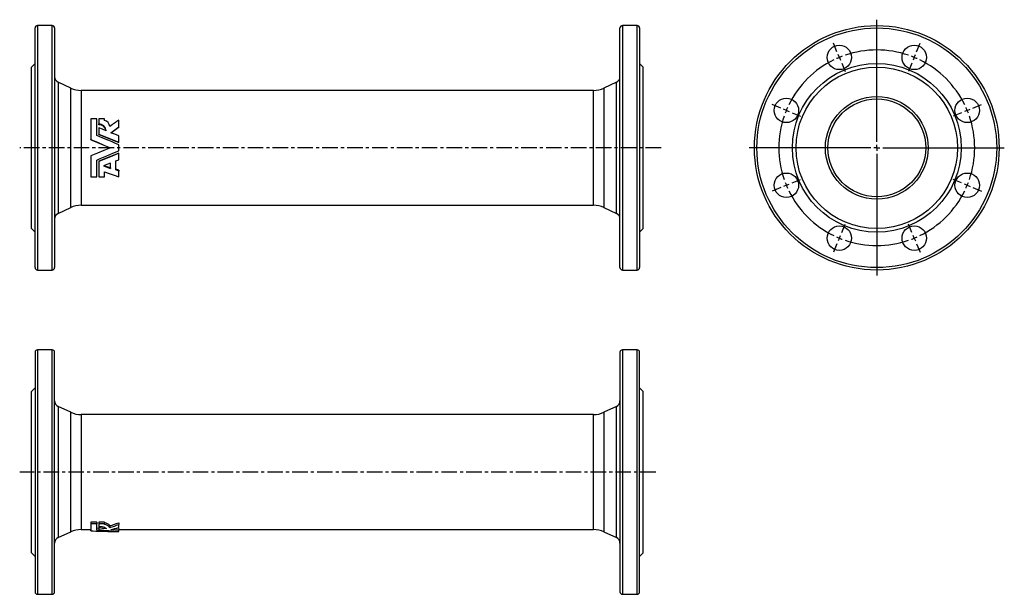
# Model space of a CAD drawing. Extents: x 14 to 818, y 69 to 539.
import ezdxf

# ---------------------------------------------------------------- set-up
doc = ezdxf.new("R2010")
doc.units = 0
doc.linetypes.add('CENTERX2', pattern=[20.32, 12.7, -2.54, 2.54, -2.54])
doc.layers.get('0').update_dxf_attribs({"linetype": 'CONTINUOUS'})
doc.layers.add('FORMAT', color=7, linetype='CONTINUOUS')

# ---------------------------------------------------------------- blocks, each defined once
blk = doc.blocks.new('SW_CENTERMARKSYMBOL_0')
at = {"layer": 'FORMAT', "color": 0}
for p, q in [((73.91, -25.61), (73.91, 74.19)), ((41.38, 47.92), (38.51, 54.84)), ((106.44, 47.92), (109.31, 54.84)), ((43.3, 43.3), (42.34, 45.61)), ((43.3, 43.3), (44.25, 40.99)), ((104.53, 43.3), (103.57, 40.99)), ((104.53, 43.3), (105.48, 45.61)), ((45.21, 38.68), (48.08, 31.75)), ((102.61, 38.68), (99.74, 31.75)), ((-4.62, 1.91), (-11.55, 4.78)), ((0, 0), (-2.31, 0.96)), ((0, 0), (2.31, -0.96)), ((147.82, 0), (145.51, -0.96)), ((147.82, 0), (150.13, 0.96)), ((152.44, 1.91), (159.37, 4.78)), ((4.62, -1.91), (11.55, -4.78)), ((143.2, -1.91), (136.27, -4.78)), ((68.91, -30.61), (-30.52, -30.61)), ((73.91, -30.61), (71.41, -30.61)), ((73.91, -30.61), (73.91, -28.11)), ((73.91, -30.61), (73.91, -33.11)), ((73.91, -30.61), (76.41, -30.61)), ((78.91, -30.61), (178.12, -30.61)), ((73.91, -35.61), (73.91, -134.97)), ((-4.62, -63.14), (-11.55, -66.01)), ((0, -61.23), (-2.31, -62.19)), ((0, -61.23), (2.31, -60.27)), ((4.62, -59.32), (11.55, -56.45)), ((143.2, -59.32), (136.27, -56.45)), ((147.82, -61.23), (145.51, -60.27)), ((147.82, -61.23), (150.13, -62.19)), ((152.44, -63.14), (159.37, -66.01)), ((45.21, -99.91), (48.08, -92.98)), ((102.61, -99.91), (99.74, -92.98)), ((43.3, -104.53), (42.34, -106.83)), ((43.3, -104.53), (44.25, -102.22)), ((104.53, -104.53), (103.57, -102.22)), ((104.53, -104.53), (105.48, -106.83)), ((41.38, -109.14), (38.51, -116.07)), ((106.44, -109.14), (109.31, -116.07))]:
    blk.add_line(p, q, dxfattribs=at)
for start, end in [(71.08099, 108.91901), (116.08099, 153.91901), (112.5, 114.29049), (110.70951, 112.5), (67.5, 69.29049), (65.70951, 67.5), (26.08099, 63.91901), (157.5, 159.29049), (155.70951, 157.5), (22.5, 24.29049), (20.70951, 22.5), (161.08099, 198.91901), (341.08099, 18.91901), (200.70951, 202.5), (202.5, 204.29049), (335.70951, 337.5), (337.5, 339.29049), (206.08099, 243.91901), (296.08099, 333.91901), (245.70951, 247.5), (247.5, 249.29049), (290.70951, 292.5), (292.5, 294.29049), (251.08099, 288.91901)]:
    blk.add_arc((73.91, -30.61), 80, start, end, dxfattribs=at)

msp = doc.modelspace()

# ---------------------------------------------------------------- linework, layer by layer
at = {"color": 7, "linetype": 'CONTINUOUS'}
for p, q in [((26.21, 336.55), (26.21, 532.55)), ((40.21, 534.55), (28.21, 534.55)), ((42.21, 532.55), (42.21, 434.55)), ((504.21, 336.55), (504.21, 532.55)), ((518.21, 534.55), (506.21, 534.55)), ((520.21, 532.55), (520.21, 434.55)), ((26.21, 503.55), (23.21, 500.55)), ((23.21, 434.55), (23.21, 500.55)), ((523.21, 500.55), (520.21, 503.55)), ((523.21, 434.55), (523.21, 500.55)), ((55.35, 483.42), (45.1, 488.2)), ((501.33, 488.2), (491.08, 483.42)), ((482.62, 481.55), (63.8, 481.55)), ((76.54, 458.25), (71.8, 458.25)), ((76.54, 457.52), (76.54, 458.25)), ((82.94, 458.25), (78.37, 458.25)), ((78.37, 453.43), (78.37, 454.03)), ((82.94, 457.01), (82.94, 458.25)), ((82.94, 457.01), (82.94, 457.52)), ((94.66, 456.51), (94.66, 457.22)), ((94.66, 451.1), (94.66, 451.63)), ((23.21, 368.55), (23.21, 434.55)), ((42.21, 434.55), (42.21, 336.55)), ((71.8, 441.04), (71.8, 441.25)), ((94.66, 438.91), (94.66, 439.05)), ((520.21, 434.55), (520.21, 336.55)), ((523.21, 368.55), (523.21, 434.55)), ((71.8, 428.06), (71.8, 427.85)), ((94.66, 430.19), (94.66, 430.05)), ((78.37, 423.65), (78.37, 423.31)), ((82.11, 419.73), (87.8, 417.6)), ((82.71, 419.97), (87.8, 418.13)), ((92.14, 423.79), (94.66, 424.83)), ((71.8, 411.58), (71.8, 410.85)), ((71.8, 410.85), (76.54, 410.85)), ((78.37, 411.58), (78.37, 410.85)), ((78.37, 410.85), (82.94, 410.84)), ((87.8, 418.13), (87.8, 417.6)), ((94.66, 416.14), (92.14, 417.03)), ((94.66, 415.55), (92.14, 416.47)), ((63.8, 387.55), (482.62, 387.55)), ((45.1, 380.89), (55.35, 385.67)), ((491.08, 385.67), (501.33, 380.89)), ((23.21, 368.55), (26.21, 365.55)), ((520.21, 365.55), (523.21, 368.55)), ((28.21, 334.55), (40.21, 334.55)), ((506.21, 334.55), (518.21, 334.55)), ((26.21, 267.3), (26.21, 71.3)), ((40.21, 269.3), (28.21, 269.3)), ((42.21, 71.3), (42.21, 267.3)), ((504.21, 267.3), (504.21, 71.3)), ((518.21, 269.3), (506.21, 269.3)), ((520.21, 71.3), (520.21, 267.3)), ((26.21, 238.3), (23.21, 235.3)), ((23.21, 103.3), (23.21, 235.3)), ((523.21, 235.3), (520.21, 238.3)), ((523.21, 103.3), (523.21, 235.3)), ((55.35, 218.18), (45.1, 222.96)), ((501.33, 222.96), (491.08, 218.18)), ((482.62, 216.3), (63.8, 216.3)), ((63.8, 122.3), (71.8, 122.3)), ((76.54, 128.3), (71.8, 128.3)), ((71.8, 128.3), (71.8, 126.99)), ((76.54, 126.99), (71.8, 126.99)), ((71.8, 122.75), (71.8, 121.27)), ((71.8, 122.3), (71.8, 121.27)), ((76.54, 128.3), (76.54, 126.99)), ((78.37, 123.17), (76.54, 123.31)), ((82.94, 128.3), (78.37, 128.3)), ((78.37, 128.3), (78.37, 126.99)), ((82.94, 126.99), (78.37, 126.99)), ((78.37, 126.26), (78.37, 124.89)), ((78.37, 125.04), (78.37, 123.63)), ((82.94, 126.32), (82.94, 126.99)), ((87.42, 125.49), (87.42, 124.09)), ((87.8, 120.8), (94.66, 120.8)), ((94.66, 123.26), (92.78, 123.42)), ((94.66, 127.75), (94.66, 126.42)), ((94.66, 122.3), (482.62, 122.3)), ((94.66, 121.01), (94.66, 120.86)), ((45.1, 115.65), (55.35, 120.43)), ((491.08, 120.43), (501.33, 115.65)), ((23.21, 103.3), (26.21, 100.3)), ((520.21, 100.3), (523.21, 103.3)), ((28.21, 69.3), (40.21, 69.3)), ((506.21, 69.3), (518.21, 69.3))]:
    msp.add_line(p, q, dxfattribs=at)
at = {"color": 8, "linetype": 'CONTINUOUS'}
for p, q in [((28.21, 534.55), (28.21, 334.55)), ((40.21, 434.55), (40.21, 534.55)), ((506.21, 534.55), (506.21, 334.55)), ((518.21, 434.55), (518.21, 534.55)), ((45.1, 488.2), (45.1, 434.55)), ((55.35, 434.55), (55.35, 483.42)), ((491.08, 483.42), (491.08, 385.67)), ((501.33, 380.89), (501.33, 488.2)), ((63.8, 481.55), (63.8, 434.55)), ((482.62, 434.55), (482.62, 481.55)), ((40.21, 334.55), (40.21, 434.55)), ((45.1, 434.55), (45.1, 380.89)), ((55.35, 385.67), (55.35, 434.55)), ((63.8, 434.55), (63.8, 387.55)), ((482.62, 387.55), (482.62, 434.55)), ((518.21, 334.55), (518.21, 434.55)), ((28.21, 269.3), (28.21, 69.3)), ((40.21, 69.3), (40.21, 269.3)), ((506.21, 269.3), (506.21, 69.3)), ((518.21, 69.3), (518.21, 269.3)), ((45.1, 222.96), (45.1, 115.65)), ((55.35, 120.43), (55.35, 218.18)), ((491.08, 218.18), (491.08, 120.43)), ((501.33, 115.65), (501.33, 222.96)), ((63.8, 216.3), (63.8, 122.3)), ((482.62, 122.3), (482.62, 216.3))]:
    msp.add_line(p, q, dxfattribs=at)
at = {"color": 7, "linetype": 'CONTINUOUS', "flags": 128}
for points in [[(71.8, 458.25), (71.8, 456.47), (71.8, 454.65), (71.8, 452.79), (71.8, 450.9), (71.8, 448.99), (71.8, 447.08), (71.8, 445.15), (71.8, 443.21), (71.8, 441.25)], [(76.54, 444.55), (76.54, 446.6), (76.54, 448.62), (76.54, 450.61), (76.54, 452.58), (76.54, 454.51), (76.54, 456.4), (76.54, 458.25)], [(76.54, 444.55), (76.54, 446.22), (76.54, 448.18), (76.54, 450.12), (76.54, 452.02), (76.54, 453.89), (76.54, 455.72), (76.54, 457.52)], [(78.37, 458.25), (78.37, 456.87), (78.37, 455.46), (78.37, 454.03)], [(78.37, 450.86), (78.37, 449.19), (78.37, 447.5), (78.37, 445.79)], [(84.31, 448.48), (81.34, 449.68), (78.37, 450.86)], [(82.94, 457.52), (82.94, 457.7), (82.94, 457.89), (82.94, 458.07), (82.94, 458.25)], [(88.25, 446.89), (90.39, 448.49), (92.52, 450.07), (94.66, 451.63)], [(94.66, 451.63), (94.66, 453.53), (94.66, 455.39), (94.66, 457.22)], [(94.66, 451.1), (94.66, 452.94), (94.66, 454.75), (94.66, 456.51)], [(94.66, 437.01), (91.89, 438.18), (89.12, 439.33), (86.35, 440.49), (81.45, 442.53), (76.54, 444.55)], [(78.37, 445.79), (83.8, 443.56), (89.23, 441.31), (94.66, 439.05)], [(78.37, 445.44), (78.37, 445.53), (78.37, 445.62), (78.37, 445.71), (78.37, 445.79)], [(78.37, 445.44), (83.8, 443.28), (89.23, 441.1), (94.66, 438.91)], [(94.66, 444.27), (91.46, 445.58), (88.25, 446.89)], [(94.66, 439.05), (94.66, 440.8), (94.66, 442.54), (94.66, 444.27)], [(94.66, 443.97), (94.66, 444.04), (94.66, 444.12), (94.66, 444.2), (94.66, 444.27)], [(94.66, 438.91), (94.66, 440.18), (94.66, 441.45), (94.66, 442.71), (94.66, 443.97)], [(71.8, 441.25), (77.13, 439.02), (82.47, 436.79), (87.8, 434.55)], [(71.8, 441.04), (77.13, 438.89), (82.47, 436.72), (87.8, 434.55)], [(87.8, 434.55), (82.47, 432.31), (77.13, 430.07), (71.8, 427.85)], [(87.8, 434.55), (82.47, 432.38), (77.13, 430.21), (71.8, 428.06)], [(94.66, 432.08), (94.66, 433.73), (94.66, 435.37), (94.66, 437.01)], [(71.8, 428.06), (71.8, 426.12), (71.8, 424.2), (71.8, 422.3), (71.8, 420.42), (71.8, 418.57), (71.8, 416.77), (71.8, 415.01), (71.8, 413.28), (71.8, 411.58)], [(71.8, 427.85), (71.8, 425.85), (71.8, 423.87), (71.8, 421.91), (71.8, 419.97), (71.8, 418.06), (71.8, 416.21), (71.8, 414.38), (71.8, 412.6), (71.8, 410.85)], [(76.54, 424.54), (79.31, 425.69), (82.08, 426.83), (84.85, 427.98), (89.75, 430.03), (94.66, 432.08)], [(94.66, 430.19), (89.23, 427.99), (83.8, 425.81), (78.37, 423.65)], [(94.66, 430.05), (89.23, 427.79), (83.8, 425.54), (78.37, 423.31)], [(94.66, 424.83), (94.66, 426.56), (94.66, 428.3), (94.66, 430.05)], [(76.54, 410.85), (76.54, 412.7), (76.54, 414.59), (76.54, 416.52), (76.54, 418.49), (76.54, 420.48), (76.54, 422.5), (76.54, 424.54)], [(78.37, 423.65), (78.37, 421.56), (78.37, 419.49), (78.37, 417.45), (78.37, 415.45), (78.37, 413.49), (78.37, 411.58)], [(78.37, 423.31), (78.37, 421.14), (78.37, 419.01), (78.37, 416.91), (78.37, 414.84), (78.37, 412.82), (78.37, 410.85)], [(87.8, 422.02), (84.96, 420.87), (82.11, 419.73)], [(87.8, 417.6), (87.8, 419.06), (87.8, 420.53), (87.8, 422.02)], [(87.8, 418.13), (87.8, 419.54), (87.8, 420.97), (87.8, 422.02)], [(92.14, 416.47), (92.14, 418.26), (92.14, 420.09), (92.14, 421.93), (92.14, 423.79)], [(82.94, 410.84), (82.94, 412.21), (82.94, 413.59), (82.94, 415)], [(82.94, 415), (86.85, 413.59), (90.75, 412.21), (94.66, 410.84)], [(94.66, 416.14), (94.66, 415.99), (94.66, 415.84), (94.66, 415.69), (94.66, 415.55)], [(94.66, 410.84), (94.66, 412.38), (94.66, 413.95), (94.66, 415.55)], [(71.8, 128.3), (71.8, 127.38), (71.8, 126.53), (71.8, 125.75), (71.8, 125.06), (71.8, 124.43), (71.8, 123.9), (71.8, 123.44), (71.8, 123.06), (71.8, 122.75)], [(71.8, 126.99), (71.8, 126.04), (71.8, 125.16), (71.8, 124.36), (71.8, 123.64), (71.8, 123), (71.8, 122.45), (71.8, 121.98), (71.8, 121.58), (71.8, 121.27)], [(71.8, 121.27), (71.8, 121.59), (71.8, 121.99), (71.8, 122.3)], [(76.54, 121.85), (76.54, 122.32), (76.54, 122.89), (76.54, 123.54), (76.54, 124.28), (76.54, 125.1), (76.54, 126), (76.54, 126.99)], [(78.37, 128.3), (78.37, 127.57), (78.37, 126.9), (78.37, 126.26)], [(78.37, 126.99), (78.37, 126.24), (78.37, 125.54), (78.37, 124.89)], [(78.37, 125.04), (78.37, 124.62), (78.37, 124.24), (78.37, 123.9), (78.37, 123.58)], [(78.37, 124.89), (78.97, 124.87), (79.56, 124.83), (80.14, 124.77), (80.7, 124.69), (81.29, 124.57), (81.85, 124.43), (82.36, 124.27), (82.82, 124.1), (83.23, 123.91), (83.58, 123.71), (83.86, 123.5), (84.08, 123.29), (84.23, 123.09), (84.28, 122.97), (84.31, 122.85)], [(78.37, 123.63), (78.37, 123.06), (78.37, 122.56), (78.37, 122.12)], [(84.31, 122.85), (81.34, 123.22), (78.37, 123.63)], [(78.37, 123.58), (78.37, 123.22), (78.37, 122.85), (78.37, 122.49), (78.37, 122.12)], [(82.94, 128.3), (82.94, 127.97), (82.94, 127.64), (82.94, 127.32), (82.94, 126.99)], [(94.66, 121.79), (91.46, 122.07), (88.25, 122.4)], [(94.66, 123.91), (94.66, 124.67), (94.66, 125.51), (94.66, 126.42)], [(94.66, 123.26), (94.66, 122.89), (94.66, 122.52), (94.66, 122.15), (94.66, 121.79)], [(94.66, 121.01), (94.66, 121.21), (94.66, 121.46), (94.66, 121.79)], [(94.66, 120.81), (94.66, 120.81), (94.66, 120.86)]]:
    msp.add_lwpolyline(points, dxfattribs=at)
at = {"color": 7, "linetype": 'CONTINUOUS'}
for centre, radius in [((714.08, 434.55), 100), ((683.46, 508.46), 10), ((744.69, 508.46), 10), ((714.08, 434.55), 69), ((714.08, 434.55), 66), ((640.17, 465.16), 10), ((714.08, 434.55), 42), ((787.99, 465.16), 10), ((714.08, 434.55), 40), ((640.17, 403.93), 10), ((787.99, 403.93), 10), ((683.46, 360.64), 10), ((744.69, 360.64), 10)]:
    msp.add_circle(centre, radius, dxfattribs=at)
at = {"color": 8, "linetype": 'CONTINUOUS'}
msp.add_circle((714.08, 434.55), 98, dxfattribs=at)
at = {"color": 7, "linetype": 'CONTINUOUS'}
for centre, radius, start, end in [((28.21, 532.55), 2, 90, 180), ((40.21, 532.55), 2, 0, 90), ((506.21, 532.55), 2, 90, 180), ((518.21, 532.55), 2, 0, 90), ((47.21, 492.73), 5, 180, 245), ((499.21, 492.73), 5, 295, 0), ((63.8, 501.55), 20, 245, 270), ((482.62, 501.55), 20, 270, 295), ((78.5, 448.22), 5.81, 2.60953, 91.30322), ((78.57, 447.67), 5.76, 8.30314, 91.9327), ((80.79, 450.56), 6.8, 13.05807, 71.5624), ((295.93, 164.8), 354.99, 124.54033, 125.97202), ((375.99, 52.38), 487.98, 125.20659, 126.08316), ((63.8, 367.55), 20, 90, 115), ((482.62, 367.55), 20, 65, 90), ((47.21, 376.36), 5, 115, 180), ((499.21, 376.36), 5, 0, 65), ((28.21, 336.55), 2, 180, 270), ((40.21, 336.55), 2, 270, 0), ((506.21, 336.55), 2, 180, 270), ((518.21, 336.55), 2, 270, 0), ((28.21, 267.3), 2, 90, 180), ((40.21, 267.3), 2, 0, 90), ((506.21, 267.3), 2, 90, 180), ((518.21, 267.3), 2, 0, 90), ((47.21, 227.49), 5, 180, 245), ((499.21, 227.49), 5, 295, 0), ((63.8, 236.3), 20, 245, 270), ((482.62, 236.3), 20, 270, 295), ((63.8, 102.3), 20, 90, 115), ((87.81, 396.86), 276.06, 266.67427, 269.99703), ((87.82, 396.67), 275.87, 266.67176, 269.9966), ((100.64, 399.12), 278.32, 265.03337, 268.76851), ((105.62, 401.32), 280.53, 264.42503, 267.75941), ((82.26, 120.53), 7.15, 43.90869, 84.53908), ((82.22, 119.26), 7.09, 42.89914, 84.12523), ((59.79, 226.53), 104.75, 285.29014, 289.44203), ((59.61, 222.63), 102.39, 285.75554, 290.01542), ((70.47, 212.05), 91.4, 281.21996, 285.3456), ((482.62, 102.3), 20, 65, 90), ((47.21, 111.12), 5, 115, 180), ((499.21, 111.12), 5, 0, 65), ((28.21, 71.3), 2, 180, 270), ((40.21, 71.3), 2, 270, 0), ((506.21, 71.3), 2, 180, 270), ((518.21, 71.3), 2, 270, 0)]:
    msp.add_arc(centre, radius, start, end, dxfattribs=at)
at = {"layer": 'FORMAT', "linetype": 'CENTERX2'}
for p, q in [((537.81, 434.55), (13.63, 434.55)), ((533.52, 169.3), (13.68, 169.3))]:
    msp.add_line(p, q, dxfattribs=at)

# ---------------------------------------------------------------- block references
at = {"layer": 'FORMAT'}
msp.add_blockref('SW_CENTERMARKSYMBOL_0', (640.17, 465.16), dxfattribs=at)

doc.saveas('drawing.dxf')
